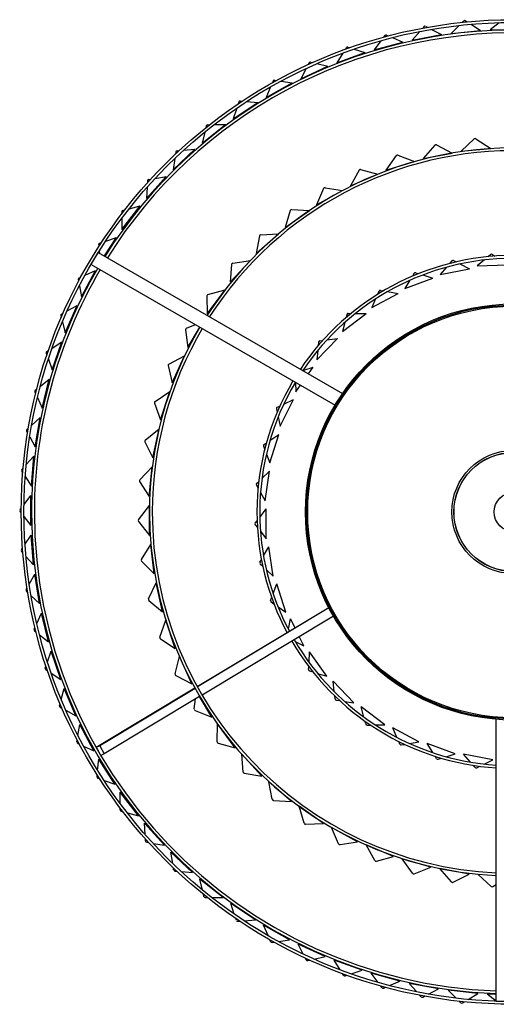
# Model space of a CAD drawing. Header units: millimetres. Extents: x 538 to 725, y 208 to 770.
# Tile 7 of 8: x 538 to 606, y 628 to 770. Entities that reach past the tile are written whole.
import ezdxf

# ---------------------------------------------------------------- set-up
doc = ezdxf.new("R2010")
doc.units = ezdxf.units.MM

msp = doc.modelspace()

# ---------------------------------------------------------------- linework, layer by layer
at = {"color": 7, "linetype": 'Continuous', "lineweight": 25}
for p, q in [((601.78, 769.89), (601.58, 769.7)), ((602.03, 769.91), (602.26, 769.76)), ((606.86, 769.65), (605.58, 768.61)), ((595.42, 768.37), (594.33, 767.14)), ((596.03, 769.07), (595.85, 768.86)), ((596.28, 769.11), (596.52, 768.99)), ((597.11, 768.68), (598.56, 767.93)), ((601.11, 769.24), (599.93, 768.11)), ((599.93, 768.11), (604.2, 768.54)), ((602.82, 769.41), (604.2, 768.54)), ((605.58, 768.61), (609.88, 768.7)), ((589.82, 767.04), (588.83, 765.73)), ((588.83, 765.73), (592.98, 766.85)), ((590.37, 767.78), (590.21, 767.56)), ((590.61, 767.85), (590.87, 767.74)), ((591.48, 767.49), (592.98, 766.85)), ((594.33, 767.14), (598.56, 767.93)), ((584.83, 766.04), (584.69, 765.81)), ((585.07, 766.13), (585.33, 766.04)), ((585.96, 765.83), (587.51, 765.33)), ((583.47, 763.86), (587.51, 765.33)), ((584.34, 765.25), (583.47, 763.86)), ((578.27, 761.57), (582.18, 763.36)), ((579.03, 763.03), (578.27, 761.57)), ((579.46, 763.85), (579.33, 763.61)), ((579.68, 763.96), (579.95, 763.89)), ((580.59, 763.74), (582.18, 763.36)), ((574.27, 761.24), (574.17, 760.98)), ((574.49, 761.36), (574.77, 761.31)), ((575.42, 761.21), (577.03, 760.96)), ((573.28, 758.86), (577.03, 760.96)), ((573.91, 760.38), (573.28, 758.86)), ((569.53, 758.34), (569.81, 758.32)), ((568.52, 755.76), (572.09, 758.16)), ((569.03, 757.32), (568.52, 755.76)), ((569.32, 758.2), (569.24, 757.94)), ((570.46, 758.27), (572.09, 758.16)), ((564.04, 752.28), (567.4, 754.96)), ((564.64, 754.78), (564.57, 754.51)), ((564.83, 754.93), (565.11, 754.93)), ((565.77, 754.94), (567.4, 754.96)), ((564.42, 753.87), (564.04, 752.28)), ((603.27, 752.88), (601.38, 751.14)), ((603.52, 752.9), (605.67, 751.49)), ((559.85, 748.44), (562.98, 751.39)), ((561.36, 751.24), (562.98, 751.39)), ((597.59, 751.98), (595.89, 750.04)), ((597.83, 752.02), (600.11, 750.84)), ((601.38, 751.14), (605.67, 751.49)), ((560.1, 750.06), (559.85, 748.44)), ((560.24, 750.98), (560.2, 750.71)), ((560.42, 751.15), (560.7, 751.18)), ((592.03, 750.47), (590.55, 748.37)), ((592.26, 750.54), (594.66, 749.61)), ((595.89, 750.04), (600.11, 750.84)), ((586.66, 748.38), (585.41, 746.13)), ((586.89, 748.48), (589.37, 747.81)), ((590.55, 748.37), (594.66, 749.61)), ((555.99, 744.27), (558.87, 747.47)), ((556.34, 747.02), (556.61, 747.07)), ((557.26, 747.18), (558.87, 747.47)), ((585.41, 746.13), (589.37, 747.81)), ((556.11, 745.91), (555.99, 744.27)), ((556.17, 746.84), (556.16, 746.57)), ((581.55, 745.73), (580.54, 743.37)), ((581.76, 745.85), (584.3, 745.45)), ((580.54, 743.37), (584.3, 745.45)), ((552.48, 739.81), (555.1, 743.22)), ((553.52, 742.81), (555.1, 743.22)), ((576.95, 742.7), (579.51, 742.57)), ((552.46, 742.38), (552.46, 742.1)), ((552.47, 741.45), (552.48, 739.81)), ((552.61, 742.58), (552.88, 742.65)), ((576, 740.1), (579.51, 742.57)), ((576.74, 742.56), (576, 740.1)), ((549.95, 736), (551.68, 738.69)), ((550.13, 738.15), (551.68, 738.69)), ((571.82, 736.36), (575.06, 739.19)), ((572.3, 738.89), (571.82, 736.36)), ((572.49, 739.05), (575.06, 739.19)), ((549.12, 737.63), (549.14, 737.36)), ((549.25, 737.84), (549.51, 737.93)), ((548.05, 734.79), (549.05, 736.52)), ((549.05, 736.52), (584.29, 716.18)), ((549.2, 736.71), (549.23, 736.42)), ((605.68, 736.22), (605.31, 735.9)), ((605.93, 736.22), (606.26, 735.98)), ((548.05, 734.79), (583.2, 714.49)), ((568.07, 732.21), (570.99, 735.37)), ((568.28, 734.77), (568.07, 732.21)), ((568.45, 734.95), (570.99, 735.37)), ((599.26, 734.38), (598.36, 733.34)), ((598.36, 733.34), (602.58, 734.16)), ((600.05, 735.28), (599.73, 734.92)), ((600.29, 735.33), (600.66, 735.14)), ((601.22, 734.86), (602.58, 734.16)), ((604.76, 735.44), (603.72, 734.56)), ((603.72, 734.56), (608.01, 734.72)), ((546.29, 732.85), (546.54, 732.96)), ((546.62, 730.09), (548.64, 733.89)), ((547.15, 733.23), (548.64, 733.89)), ((593.26, 731.33), (597.3, 732.78)), ((594.63, 733.5), (594.37, 733.09)), ((594.86, 733.59), (595.25, 733.46)), ((595.85, 733.26), (597.3, 732.78)), ((546.17, 732.63), (546.22, 732.36)), ((546.33, 731.71), (546.62, 730.09)), ((593.99, 732.49), (593.26, 731.33)), ((564.72, 730.25), (564.78, 727.67)), ((564.78, 727.67), (567.34, 731.13)), ((564.86, 730.44), (567.34, 731.13)), ((588.52, 728.55), (592.3, 730.61)), ((589.54, 730.91), (589.35, 730.47)), ((589.76, 731.03), (590.17, 730.96)), ((590.79, 730.86), (592.3, 730.61)), ((544.3, 724.91), (546, 728.86)), ((544.57, 728.08), (546, 728.86)), ((589.06, 729.81), (588.52, 728.55)), ((543.65, 727.4), (543.72, 727.13)), ((543.74, 727.63), (543.99, 727.76)), ((584.26, 725.09), (587.68, 727.7)), ((584.91, 727.58), (584.79, 727.11)), ((585.11, 727.73), (585.52, 727.72)), ((586.15, 727.72), (587.68, 727.7)), ((543.88, 726.5), (544.3, 724.91)), ((561.78, 725.58), (563.1, 726.1)), ((561.99, 722.82), (563.71, 725.73)), ((584.61, 726.42), (584.26, 725.09)), ((561.66, 725.37), (561.99, 722.82)), ((542.41, 719.56), (543.78, 723.63)), ((542.42, 722.73), (543.78, 723.63)), ((580.58, 721.02), (583.56, 724.12)), ((580.84, 723.58), (580.79, 723.09)), ((581.01, 723.76), (581.42, 723.81)), ((582.04, 723.9), (583.56, 724.12)), ((541.56, 721.98), (541.65, 721.72)), ((541.63, 722.22), (541.87, 722.37)), ((559.23, 720.42), (561.51, 721.61)), ((559.73, 717.69), (561.51, 721.61)), ((580.72, 722.38), (580.58, 721.02)), ((541.86, 721.11), (542.41, 719.56)), ((559.13, 720.19), (559.73, 717.69)), ((578.57, 719.51), (580.03, 719.95)), ((579.37, 719.01), (580.03, 719.95)), ((540.71, 717.23), (542, 718.24)), ((540.96, 714.07), (542, 718.24)), ((577.49, 717.79), (577.56, 716.43)), ((577.56, 716.43), (578.22, 717.37)), ((539.91, 716.42), (540.02, 716.16)), ((539.97, 716.65), (540.19, 716.83)), ((557.24, 715.01), (559.38, 716.44)), ((558.03, 712.36), (559.38, 716.44)), ((540.29, 715.57), (540.96, 714.07)), ((557.17, 714.78), (558.03, 712.36)), ((574.87, 714.18), (575.24, 714.36)), ((575.28, 711.44), (577.19, 715.29)), ((575.81, 714.63), (577.19, 715.29)), ((574.76, 713.96), (574.86, 713.48)), ((539.46, 711.61), (540.66, 712.72)), ((539.96, 708.47), (540.66, 712.72)), ((575, 712.78), (575.28, 711.44)), ((538.73, 710.73), (538.86, 710.49)), ((538.77, 710.97), (538.97, 711.16)), ((555.84, 709.43), (557.82, 711.07)), ((556.91, 706.87), (557.82, 711.07)), ((573.79, 706.16), (575.08, 710.26)), ((573.82, 709.39), (575.08, 710.26)), ((539.18, 709.92), (539.96, 708.47)), ((555.79, 709.19), (556.91, 706.87)), ((572.96, 708.8), (573.3, 709.04)), ((572.89, 708.57), (573.06, 708.11)), ((573.31, 707.44), (573.79, 706.16)), ((538.67, 705.91), (539.78, 707.11)), ((539.43, 702.82), (539.78, 707.11)), ((538.01, 704.97), (538.16, 704.74)), ((538.03, 705.22), (538.22, 705.42)), ((555.04, 703.73), (556.83, 705.57)), ((556.38, 701.3), (556.83, 705.57)), ((572.66, 703.91), (573.77, 704.96)), ((573.12, 700.71), (573.77, 704.96)), ((538.52, 704.19), (539.43, 702.82)), ((555.02, 703.48), (556.38, 701.3)), ((571.86, 702.95), (572.1, 702.53)), ((571.9, 703.2), (572.2, 703.48)), ((572.45, 701.9), (573.12, 700.71)), ((538.35, 700.16), (539.35, 701.44)), ((539.35, 697.14), (539.35, 701.44)), ((537.77, 699.42), (537.94, 699.64)), ((537.77, 699.17), (537.94, 698.95)), ((554.85, 697.97), (556.44, 700)), ((556.44, 695.7), (556.44, 700)), ((572.35, 698.31), (573.29, 699.52)), ((573.29, 695.22), (573.29, 699.52)), ((538.34, 698.44), (539.35, 697.14)), ((554.85, 697.72), (556.44, 695.7)), ((571.7, 697.49), (571.96, 697.82)), ((571.7, 697.25), (572, 696.86)), ((572.44, 696.3), (573.29, 695.22)), ((538.49, 694.4), (539.39, 695.76)), ((539.74, 691.48), (539.39, 695.76)), ((555.28, 692.23), (556.64, 694.41)), ((557.1, 690.14), (556.64, 694.41)), ((537.98, 693.61), (538.13, 693.85)), ((538, 693.37), (538.19, 693.17)), ((572.89, 692.74), (573.64, 694.07)), ((574.3, 689.82), (573.64, 694.07)), ((538.63, 692.68), (539.74, 691.48)), ((555.31, 691.98), (557.1, 690.14)), ((572.38, 691.83), (572.59, 692.19)), ((572.42, 691.59), (572.78, 691.25)), ((573.3, 690.76), (574.3, 689.82)), ((539.11, 688.67), (539.89, 690.11)), ((540.59, 685.86), (539.89, 690.11)), ((556.31, 686.56), (557.43, 688.88)), ((558.34, 684.68), (557.43, 688.88)), ((574.28, 687.31), (574.82, 688.74)), ((576.11, 684.64), (574.82, 688.74)), ((538.66, 687.85), (538.79, 688.09)), ((538.7, 687.61), (538.9, 687.42)), ((539.38, 686.98), (540.59, 685.86)), ((556.36, 686.32), (558.34, 684.68)), ((573.92, 686.33), (574.06, 686.72)), ((573.99, 686.1), (574.39, 685.82)), ((540.19, 683.01), (540.85, 684.51)), ((541.9, 680.34), (540.85, 684.51)), ((582.3, 685.28), (563.34, 673.87)), ((582.32, 685.25), (563.36, 673.85)), ((574.98, 685.42), (576.11, 684.64)), ((557.94, 681.04), (558.81, 683.46)), ((560.16, 679.38), (558.81, 683.46)), ((582.96, 684.07), (564.02, 672.68)), ((576.49, 682.16), (576.79, 683.66)), ((577.44, 682.35), (576.79, 683.66)), ((539.81, 682.16), (539.92, 682.41)), ((539.87, 681.92), (540.09, 681.75)), ((540.6, 681.35), (541.9, 680.34)), ((558.02, 680.81), (560.16, 679.38)), ((577.47, 680.4), (578.7, 679.8)), ((578.7, 679.8), (578.05, 681.12)), ((541.73, 677.46), (542.27, 679.01)), ((543.65, 674.93), (542.27, 679.01)), ((579.45, 677.4), (579.53, 678.93)), ((582, 675.41), (579.53, 678.93)), ((560.15, 675.72), (560.75, 678.22)), ((562.53, 674.31), (560.75, 678.22)), ((541.42, 676.58), (541.51, 676.84)), ((541.5, 676.35), (541.73, 676.19)), ((579.4, 676.36), (579.42, 676.77)), ((579.54, 676.16), (580, 676.02)), ((542.27, 675.83), (543.65, 674.93)), ((560.25, 675.5), (562.53, 674.31)), ((580.69, 675.81), (582, 675.41)), ((583.1, 673.15), (582.95, 674.68)), ((585.93, 671.58), (582.95, 674.68)), ((543.71, 672.06), (544.13, 673.64)), ((545.83, 669.69), (544.13, 673.64)), ((563, 673.67), (548.77, 665.12)), ((563.01, 673.64), (549.28, 665.38)), ((563.68, 672.48), (549.93, 664.21)), ((562.91, 670.67), (563.1, 672.13)), ((565.42, 669.51), (563.68, 672.48)), ((583.21, 672.12), (583.17, 672.53)), ((583.38, 671.94), (583.86, 671.87)), ((584.57, 671.77), (585.93, 671.58)), ((543.48, 671.15), (543.55, 671.42)), ((543.57, 670.92), (543.82, 670.79)), ((544.39, 670.48), (545.83, 669.69)), ((563.03, 670.46), (565.42, 669.51)), ((590.4, 668.39), (586.98, 670.99)), ((587.36, 669.51), (586.98, 670.99)), ((587.63, 668.51), (587.52, 668.91)), ((606.46, 628.49), (606.46, 669.18)), ((546.13, 666.83), (546.42, 668.44)), ((548.44, 664.65), (546.42, 668.44)), ((566.19, 665.94), (566.25, 668.51)), ((568.81, 665.06), (566.25, 668.51)), ((587.82, 668.36), (588.31, 668.36)), ((589.02, 668.37), (590.4, 668.39)), ((595.3, 665.92), (591.52, 667.97)), ((592.13, 666.57), (591.52, 667.97)), ((545.97, 665.91), (546.02, 666.18)), ((592.54, 665.61), (592.38, 665.99)), ((546.09, 665.69), (546.34, 665.58)), ((546.94, 665.31), (548.44, 664.65)), ((549.28, 665.38), (548.77, 665.12)), ((548.77, 665.12), (549.1, 664.53)), ((549.28, 665.38), (549.93, 664.21)), ((566.33, 665.74), (568.81, 665.06)), ((592.76, 665.49), (593.24, 665.57)), ((593.94, 665.69), (595.3, 665.92)), ((597.29, 664.38), (596.47, 665.68)), ((600.52, 664.22), (596.47, 665.68)), ((548.97, 661.82), (549.12, 663.45)), ((551.45, 659.83), (549.12, 663.45)), ((549.93, 664.21), (549.43, 663.95)), ((569.95, 661.58), (569.74, 664.14)), ((572.66, 660.98), (569.74, 664.14)), ((597.85, 663.5), (597.62, 663.85)), ((598.08, 663.42), (598.54, 663.57)), ((599.22, 663.79), (600.52, 664.22)), ((602.72, 663.01), (601.72, 664.17)), ((605.94, 663.35), (601.72, 664.17)), ((604.72, 662.72), (605.94, 663.35)), ((603.41, 662.22), (603.13, 662.54)), ((603.65, 662.18), (604.08, 662.4)), ((548.88, 660.89), (548.91, 661.16)), ((549.02, 660.68), (549.28, 660.59)), ((549.9, 660.37), (551.45, 659.83)), ((570.12, 661.4), (572.66, 660.98)), ((574.16, 657.65), (573.68, 660.17)), ((576.91, 657.34), (573.68, 660.17)), ((552.21, 657.06), (552.22, 658.69)), ((554.84, 655.27), (552.22, 658.69)), ((574.34, 657.49), (576.91, 657.34)), ((552.2, 656.12), (552.2, 656.4)), ((581.53, 654.17), (578.01, 656.65)), ((578.76, 654.19), (578.01, 656.65)), ((552.35, 655.92), (552.61, 655.85)), ((553.25, 655.69), (554.84, 655.27)), ((555.82, 652.57), (555.71, 654.2)), ((558.59, 651.01), (555.71, 654.2)), ((578.96, 654.04), (581.53, 654.17)), ((586.46, 651.52), (582.7, 653.6)), ((583.7, 651.23), (582.7, 653.6)), ((555.89, 651.64), (555.87, 651.91)), ((556.05, 651.45), (556.32, 651.41)), ((556.97, 651.29), (558.59, 651.01)), ((583.92, 651.11), (586.46, 651.52)), ((591.64, 649.4), (587.68, 651.07)), ((588.93, 648.82), (587.68, 651.07)), ((559.79, 648.4), (559.54, 650.01)), ((562.67, 647.07), (559.54, 650.01)), ((589.16, 648.72), (591.64, 649.4)), ((597.02, 647.84), (592.9, 649.08)), ((594.39, 646.98), (592.9, 649.08)), ((559.93, 647.47), (559.89, 647.75)), ((594.62, 646.91), (597.02, 647.84)), ((600.01, 645.73), (598.31, 647.66)), ((602.53, 646.86), (598.31, 647.66)), ((560.11, 647.3), (560.39, 647.28)), ((561.04, 647.22), (562.67, 647.07)), ((567.07, 643.47), (563.7, 646.15)), ((564.08, 644.56), (563.7, 646.15)), ((600.25, 645.68), (602.53, 646.86)), ((606.46, 646.61), (603.83, 646.82)), ((605.73, 645.08), (603.83, 646.82)), ((605.97, 645.06), (606.46, 645.38)), ((564.3, 643.65), (564.24, 643.92)), ((564.49, 643.49), (564.77, 643.49)), ((565.42, 643.48), (567.07, 643.47)), ((571.74, 640.24), (568.17, 642.64)), ((568.68, 641.08), (568.17, 642.64)), ((568.97, 640.19), (568.88, 640.46)), ((569.17, 640.06), (569.45, 640.08)), ((570.1, 640.12), (571.74, 640.24)), ((576.66, 637.4), (572.91, 639.5)), ((573.54, 638), (572.91, 639.5)), ((573.9, 637.13), (573.79, 637.39)), ((574.12, 637.01), (574.39, 637.05)), ((575.04, 637.15), (576.66, 637.4)), ((578.63, 635.31), (577.88, 636.76)), ((581.79, 634.98), (577.88, 636.76)), ((580.2, 634.59), (581.79, 634.98)), ((579.07, 634.48), (578.94, 634.73)), ((579.29, 634.38), (579.56, 634.44)), ((587.11, 632.98), (583.06, 634.44)), ((583.93, 633.06), (583.06, 634.44)), ((584.43, 632.26), (584.28, 632.5)), ((584.66, 632.18), (584.93, 632.26)), ((585.55, 632.47), (587.11, 632.98)), ((589.4, 631.24), (588.42, 632.55)), ((592.57, 631.42), (588.42, 632.55)), ((589.96, 630.49), (589.79, 630.71)), ((590.2, 630.42), (590.45, 630.53)), ((591.05, 630.78), (592.57, 631.42)), ((598.14, 630.31), (593.91, 631.09)), ((594.99, 629.87), (593.91, 631.09)), ((595.61, 629.17), (595.43, 629.38)), ((595.86, 629.12), (596.1, 629.25)), ((596.68, 629.55), (598.14, 630.31)), ((603.78, 629.66), (599.5, 630.1)), ((600.68, 628.96), (599.5, 630.1)), ((602.39, 628.78), (603.78, 629.66)), ((606.42, 628.52), (605.16, 629.56)), ((606.46, 629.53), (605.16, 629.56)), ((601.36, 628.31), (601.16, 628.51)), ((601.6, 628.29), (601.84, 628.44)), ((608.46, 628.49), (606.46, 628.49))]:
    msp.add_line(p, q, dxfattribs=at)
for radius in [71, 70.6, 30, 29.84, 29.68, 8.89, 8.59, 8.58, 2.8]:
    msp.add_circle((608.94, 699.08), radius, dxfattribs=at)
for centre, radius, start, end in [((601.92, 769.74), 0.2, 57.8442, 133.8442), ((608.94, 699.08), 69.5, 29.6026, 147.9533), ((596.18, 768.94), 0.2, 62.5195, 138.5195), ((608.94, 699.08), 69.1, 29.6003, 147.9415), ((590.53, 767.66), 0.2, 67.1948, 143.1948), ((585, 765.94), 0.2, 71.8701, 147.8701), ((579.63, 763.76), 0.2, 76.5455, 152.5455), ((574.46, 761.16), 0.2, 81.2208, 157.2208), ((569.51, 758.14), 0.2, 85.8961, 161.8961), ((564.83, 754.73), 0.2, 90.5714, 166.5714), ((603.41, 752.73), 0.2, 56.5763, 132.5763), ((608.94, 699.08), 52.5, 29.4739, 147.2902), ((597.74, 751.84), 0.2, 62.678, 138.678), ((560.44, 750.95), 0.2, 95.2468, 171.2468), ((608.94, 699.08), 52.1, 29.4698, 147.2693), ((592.19, 750.35), 0.2, 68.7797, 144.7797), ((586.84, 748.28), 0.2, 74.8814, 150.8814), ((556.37, 746.83), 0.2, 99.9221, 175.9221), ((581.73, 745.66), 0.2, 80.9831, 156.9831), ((576.94, 742.5), 0.2, 87.0847, 163.0847), ((552.66, 742.38), 0.2, 104.5974, 180.5974), ((572.5, 738.85), 0.2, 93.1864, 169.1864), ((549.31, 737.65), 0.2, 109.2727, 185.2727), ((608.94, 699.08), 37, 90.2054, 146.1535), ((608.94, 699.08), 36.6, 90.1966, 146.0747), ((605.81, 736.06), 0.2, 54.1951, 130.1951), ((608.94, 699.08), 69.5, 149.6026, 180), ((568.48, 734.75), 0.2, 99.2881, 175.2881), ((600.2, 735.15), 0.2, 62.9756, 138.9756), ((608.94, 699.08), 69.1, 149.6003, 180), ((546.37, 732.66), 0.2, 113.9481, 189.9481), ((594.8, 733.4), 0.2, 71.7561, 147.7561), ((564.92, 730.25), 0.2, 105.3898, 181.3898), ((589.73, 730.83), 0.2, 80.5366, 156.5366), ((543.84, 727.45), 0.2, 118.6234, 194.6234), ((585.1, 727.53), 0.2, 89.3171, 165.3171), ((608.94, 699.08), 52.5, 149.4915, 180), ((608.94, 699.08), 52.1, 149.4698, 180), ((561.85, 725.39), 0.2, 111.4915, 187.4915), ((581.04, 723.56), 0.2, 98.0976, 174.0976), ((541.74, 722.05), 0.2, 123.2987, 199.2987), ((559.32, 720.24), 0.2, 117.5932, 193.5932), ((608.94, 699.08), 37, 149.2534, 180), ((608.94, 699.08), 36.6, 149.2308, 180), ((540.1, 716.5), 0.2, 127.974, 203.974), ((557.35, 714.85), 0.2, 123.6949, 199.6949), ((574.95, 714), 0.2, 115.6585, 191.6585), ((538.9, 710.83), 0.2, 132.6494, 208.6494), ((555.97, 709.27), 0.2, 129.7966, 205.7966), ((573.07, 708.64), 0.2, 124.439, 200.439), ((538.18, 705.08), 0.2, 137.3247, 213.3247), ((555.19, 703.59), 0.2, 135.8983, 211.8983), ((572.04, 703.05), 0.2, 133.2195, 209.2195), ((537.93, 699.29), 0.2, 142, 218), ((608.94, 699.08), 69.5, 180, 267.9533), ((608.94, 699.08), 69.1, 180, 267.9415), ((608.94, 699.08), 52.5, 180, 267.2902), ((608.94, 699.08), 52.1, 180, 267.2693), ((608.94, 699.08), 37, 180, 208.0808), ((608.94, 699.08), 36.6, 180, 208.0486), ((555.01, 697.85), 0.2, 142, 218), ((571.86, 697.37), 0.2, 142, 218), ((538.15, 693.5), 0.2, 146.6753, 222.6753), ((555.45, 692.12), 0.2, 148.1017, 224.1017), ((572.56, 691.73), 0.2, 150.7805, 226.7805), ((538.84, 687.75), 0.2, 151.3506, 227.3506), ((556.49, 686.48), 0.2, 154.2034, 230.2034), ((574.11, 686.26), 0.2, 159.561, 235.561), ((539.99, 682.08), 0.2, 156.026, 232.026), ((558.13, 680.97), 0.2, 160.3051, 236.3051), ((608.94, 699.08), 37, 210.2054, 266.1535), ((608.94, 699.08), 36.6, 210.1966, 266.1114), ((541.61, 676.51), 0.2, 160.7013, 236.7013), ((579.6, 676.35), 0.2, 177.122, 253.122), ((560.34, 675.68), 0.2, 166.4068, 242.4068), ((583.41, 672.14), 0.2, 185.9024, 261.9024), ((543.67, 671.1), 0.2, 165.3766, 241.3766), ((563.1, 670.64), 0.2, 172.5085, 248.5085), ((587.82, 668.56), 0.2, 194.6829, 270.6829), ((546.17, 665.87), 0.2, 170.0519, 246.0519), ((566.39, 665.93), 0.2, 178.6102, 254.6102), ((592.73, 665.69), 0.2, 203.4634, 279.4634), ((598.01, 663.61), 0.2, 212.2439, 288.2439), ((603.56, 662.36), 0.2, 221.0244, 297.0244), ((549.08, 660.87), 0.2, 174.7273, 250.7273), ((570.15, 661.6), 0.2, 184.7119, 260.7119), ((574.35, 657.69), 0.2, 190.8136, 266.8136), ((552.4, 656.12), 0.2, 179.4026, 255.4026), ((578.95, 654.24), 0.2, 196.9153, 272.9153), ((556.09, 651.65), 0.2, 184.0779, 260.0779), ((583.89, 651.31), 0.2, 203.0169, 279.0169), ((589.11, 648.92), 0.2, 209.1186, 285.1186), ((560.13, 647.5), 0.2, 188.7532, 264.7532), ((594.55, 647.09), 0.2, 215.2203, 291.2203), ((600.16, 645.86), 0.2, 221.322, 297.322), ((605.86, 645.23), 0.2, 227.4237, 303.4237), ((564.5, 643.69), 0.2, 193.4286, 269.4286), ((569.16, 640.25), 0.2, 198.1039, 274.1039), ((574.09, 637.21), 0.2, 202.7792, 278.7792), ((579.24, 634.57), 0.2, 207.4545, 283.4545), ((584.6, 632.37), 0.2, 212.1299, 288.1299), ((590.12, 630.61), 0.2, 216.8052, 292.8052), ((595.76, 629.3), 0.2, 221.4805, 297.4805), ((601.5, 628.46), 0.2, 226.1558, 302.1558)]:
    msp.add_arc(centre, radius, start, end, dxfattribs=at)

doc.saveas('drawing.dxf')
